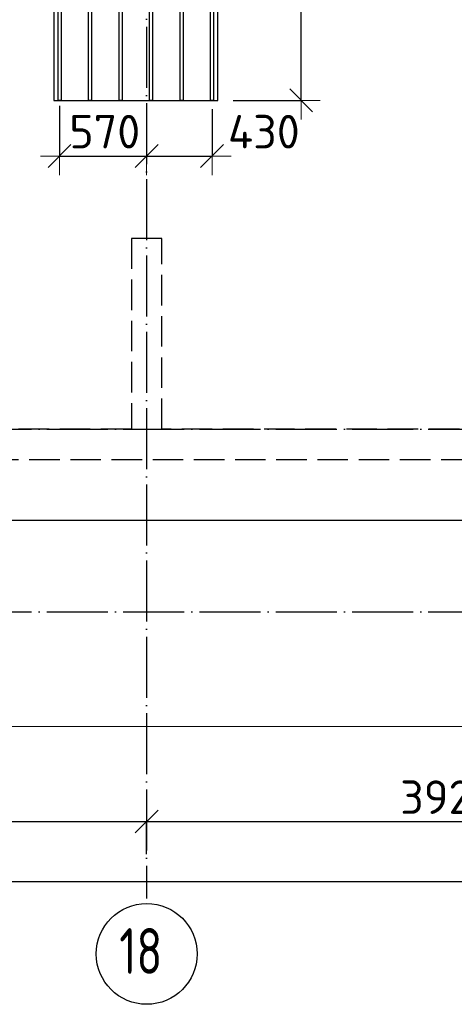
# Model space of a CAD drawing. Header units: millimetres. Extents: x 13527 to 139154, y -122592 to 61893.
# Tile 28 of 130: x 106028 to 108877, y -62573 to -56116. Entities that reach past the tile are written whole.
import ezdxf

# ---------------------------------------------------------------- set-up
doc = ezdxf.new("R2010")
doc.units = ezdxf.units.MM
doc.header["$PDMODE"] = 65
for name, pattern in [('______11', [500, 400, -50, 0, -50]), ('______2', [270, 200, -70]), ('______5', [1100, 800, -100, 100, -100])]:
    doc.linetypes.add(name, pattern=pattern)
for name, color, linetype, lineweight in [('Standard', 7, 'Continuous', 25), ('Размерная линия_ общее', 7, 'Continuous', 13), ('Стена_ общее', 7, 'Continuous', 35), ('Фундамент_ общее', 7, 'Continuous', 35)]:
    doc.layers.add(name, color=color, linetype=linetype, lineweight=lineweight)
doc.layers.add('Арм.стержн.Доп. Арм ниж.зоны У', color=7, linetype='Continuous', lineweight=35, true_color=0x1cff1c)
doc.layers.add('Осевая линия_ общее', color=7, linetype='______5', lineweight=13, true_color=0xa0a0a0)
doc.styles.add('ISOCPEUR', font='isocpeur.ttf')
doc.dimstyles.new('DIMSTYLE_16', dxfattribs={"dimtxt": 220, "dimasz": 250, "dimexe": 0, "dimexo": 0, "dimgap": 110, "dimtad": 2, "dimdec": 0, "dimrnd": 1, "dimzin": 12, "dimdsep": 46, "dimtxsty": 'ISOCPEUR', "dimblk1": 'ALL_ML_STRICH', "dimblk2": 'ALL_ML_STRICH', "dimsah": 1, "dimcen": 0, "dimclrd": 7, "dimclre": 256, "dimclrt": 7, "dimadec": 0, "dimazin": 0, "dimtfac": 1, "dimtdec": 0, "dimtix": 1, "dimtmove": 2, "dimatfit": 3, "dimfxl": 0, "dimtzin": 0, "dimlwd": 0, "dimlwe": -3, "dimarcsym": 0})
doc.dimstyles.new('DIMSTYLE_3', dxfattribs={"dimtxt": 220, "dimasz": 250, "dimexe": 0, "dimexo": 0, "dimgap": 110, "dimtad": 2, "dimdec": 0, "dimrnd": 5, "dimzin": 12, "dimdsep": 46, "dimtxsty": 'ISOCPEUR', "dimblk1": 'ALL_ML_STRICH', "dimblk2": 'ALL_ML_STRICH', "dimsah": 1, "dimcen": 0, "dimclrd": 7, "dimclre": 256, "dimclrt": 7, "dimadec": 0, "dimazin": 0, "dimtfac": 1, "dimtdec": 0, "dimtix": 1, "dimtmove": 2, "dimatfit": 3, "dimfxl": 0, "dimtvp": 1.2, "dimtzin": 0, "dimlwd": 0, "dimlwe": -3, "dimarcsym": 0})
doc.dimstyles.new('DIMSTYLE_5', dxfattribs={"dimtxt": 220, "dimasz": 250, "dimexe": 0, "dimexo": 0, "dimgap": 110, "dimtad": 2, "dimdec": 0, "dimrnd": 5, "dimzin": 12, "dimdsep": 46, "dimtxsty": 'ISOCPEUR', "dimblk1": 'ALL_ML_STRICH', "dimblk2": 'ALL_ML_STRICH', "dimsah": 1, "dimcen": 0, "dimclrd": 7, "dimclre": 256, "dimclrt": 7, "dimadec": 0, "dimazin": 0, "dimtfac": 1, "dimtdec": 0, "dimtix": 1, "dimtmove": 2, "dimatfit": 3, "dimfxl": 0, "dimtzin": 0, "dimlwd": 0, "dimlwe": -3, "dimarcsym": 0})

# ---------------------------------------------------------------- blocks, each defined once
blk = doc.blocks.new('СЛОЖНЫЙ_ОБЪЕКТ_3')
at = {"layer": 'Стена_ общее', "color": 9, "linetype": '______2', "lineweight": -3, "true_color": 0xc7c7c7, "transparency": 33554687}
for p, q in [((106760, -57550), (106760, -58800)), ((106960, -57550), (106760, -57550)), ((106960, -58800), (106960, -57550)), ((106760, -58800), (103660, -58800)), ((110260, -58800), (106960, -58800)), ((103660, -59000), (110060, -59000))]:
    blk.add_line(p, q, dxfattribs=at)
blk = doc.blocks.new('ALL_ML_STRICH')
at = {"color": 0, "linetype": 'ByBlock', "lineweight": -2}
for p, q in [((-0.3, -0.3), (0.3, 0.3)), ((0, -0.5), (0, 0.5)), ((-1, 0), (0.5, 0))]:
    blk.add_line(p, q, dxfattribs=at)
blk = doc.blocks.new('*D221')
at = {"layer": 'DEFPOINTS', "color": 7, "linetype": 'Continuous', "lineweight": 13, "transparency": 33554687}
for p in [(106288.9, -56580.4), (106860, -56808.8), (106288.9, -57009.9)]:
    blk.add_point(p, dxfattribs=at)
at = {"layer": 'Размерная линия_ общее', "color": 253, "linetype": 'Continuous', "lineweight": -2, "true_color": 0xa0a0a0, "transparency": 33554687}
for p, q in [((106288.9, -56680.4), (106288.9, -57009.9)), ((106860, -57009.9), (106860, -57009.9))]:
    blk.add_line(p, q, dxfattribs=at)
at = {"layer": 'Размерная линия_ общее', "color": 7, "linetype": 'Continuous', "lineweight": -2, "transparency": 33554687}
blk.add_line((106288.9, -57009.9), (106860, -57009.9), dxfattribs=at)
at = {"layer": 'Размерная линия_ общее', "color": 7, "linetype": 'Continuous', "lineweight": 13, "transparency": 33554687, "xscale": 250, "yscale": 250, "zscale": 250, "rotation": 180}
blk.add_blockref('ALL_ML_STRICH', (106288.9, -57009.9), dxfattribs=at)
at = {"layer": 'Размерная линия_ общее', "color": 7, "linetype": 'Continuous', "lineweight": 13, "transparency": 33554687, "xscale": 250, "yscale": 250, "zscale": 250}
blk.add_blockref('ALL_ML_STRICH', (106860, -57009.9), dxfattribs=at)
at = {"layer": 'Размерная линия_ общее', "color": 7, "linetype": 'Continuous', "lineweight": 13, "transparency": 33554687, "insert": (106585.4, -56849.9), "char_height": 220, "width": 660, "attachment_point": 5, "style": 'ISOCPEUR'}
blk.add_mtext('\\A1;{570}', dxfattribs=at)
blk = doc.blocks.new('*D222')
at = {"layer": 'DEFPOINTS', "color": 7, "linetype": 'Continuous', "lineweight": 13, "transparency": 33554687}
for p in [(107288.9, -56603.6), (106860, -56808.8), (106860, -57009.9)]:
    blk.add_point(p, dxfattribs=at)
at = {"layer": 'Размерная линия_ общее', "color": 253, "linetype": 'Continuous', "lineweight": -2, "true_color": 0xa0a0a0, "transparency": 33554687}
for p, q in [((107288.9, -56703.6), (107288.9, -57009.9)), ((106860, -57009.9), (106860, -57009.9))]:
    blk.add_line(p, q, dxfattribs=at)
at = {"layer": 'Размерная линия_ общее', "color": 7, "linetype": 'Continuous', "lineweight": -2, "transparency": 33554687}
blk.add_line((106860, -57009.9), (107288.9, -57009.9), dxfattribs=at)
at = {"layer": 'Размерная линия_ общее', "color": 7, "linetype": 'Continuous', "lineweight": 13, "transparency": 33554687, "xscale": 250, "yscale": 250, "zscale": 250, "rotation": 180}
blk.add_blockref('ALL_ML_STRICH', (106860, -57009.9), dxfattribs=at)
at = {"layer": 'Размерная линия_ общее', "color": 7, "linetype": 'Continuous', "lineweight": 13, "transparency": 33554687, "xscale": 250, "yscale": 250, "zscale": 250}
blk.add_blockref('ALL_ML_STRICH', (107288.9, -57009.9), dxfattribs=at)
at = {"layer": 'Размерная линия_ общее', "color": 7, "linetype": 'Continuous', "lineweight": 13, "transparency": 33554687, "insert": (107628.4, -56850.3), "char_height": 220, "width": 660, "attachment_point": 5, "style": 'ISOCPEUR'}
blk.add_mtext('\\A1;{430}', dxfattribs=at)
blk = doc.blocks.new('*D223')
at = {"layer": 'DEFPOINTS', "color": 7, "linetype": 'Continuous', "lineweight": 13, "transparency": 33554687}
for p in [(107326.9, -53725.2), (107326.9, -56645.2), (107872.9, -56645.2)]:
    blk.add_point(p, dxfattribs=at)
at = {"layer": 'Размерная линия_ общее', "color": 253, "linetype": 'Continuous', "lineweight": -2, "true_color": 0xa0a0a0, "transparency": 33554687}
for p, q in [((107426.9, -53725.2), (107872.9, -53725.2)), ((107426.9, -56645.2), (107872.9, -56645.2))]:
    blk.add_line(p, q, dxfattribs=at)
at = {"layer": 'Размерная линия_ общее', "color": 7, "linetype": 'Continuous', "lineweight": -2, "transparency": 33554687}
blk.add_line((107872.9, -56645.2), (107872.9, -53725.2), dxfattribs=at)
at = {"layer": 'Размерная линия_ общее', "color": 7, "linetype": 'Continuous', "lineweight": 13, "transparency": 33554687, "xscale": 250, "yscale": 250, "zscale": 250}
for p, rotation in [((107872.9, -53725.2), 90), ((107872.9, -56645.2), 270)]:
    blk.add_blockref('ALL_ML_STRICH', p, dxfattribs=dict(at, rotation=rotation))
at = {"layer": 'Размерная линия_ общее', "color": 7, "linetype": 'Continuous', "lineweight": 13, "transparency": 33554687, "insert": (107712.9, -55174.2), "char_height": 220, "width": 880, "attachment_point": 5, "rotation": 90, "style": 'ISOCPEUR'}
blk.add_mtext('\\A1;{2920}', dxfattribs=at)
blk = doc.blocks.new('*D610')
at = {"layer": 'DEFPOINTS', "color": 7, "linetype": 'Continuous', "lineweight": 13, "transparency": 33554687}
for p in [(102940, -61374.3), (102940, -61607.9), (106860, -61607.9)]:
    blk.add_point(p, dxfattribs=at)
at = {"layer": 'Размерная линия_ общее', "color": 253, "linetype": 'Continuous', "lineweight": -2, "true_color": 0xa0a0a0, "transparency": 33554687}
for p, q in [((102940, -61587.9), (102940, -61374.3)), ((106860, -61587.9), (106860, -61374.3))]:
    blk.add_line(p, q, dxfattribs=at)
at = {"layer": 'Размерная линия_ общее', "color": 7, "linetype": 'Continuous', "lineweight": -2, "transparency": 33554687}
blk.add_line((102940, -61374.3), (106860, -61374.3), dxfattribs=at)
at = {"layer": 'Размерная линия_ общее', "color": 7, "linetype": 'Continuous', "lineweight": 13, "transparency": 33554687, "xscale": 250, "yscale": 250, "zscale": 250, "rotation": 180}
blk.add_blockref('ALL_ML_STRICH', (102940, -61374.3), dxfattribs=at)
at = {"layer": 'Размерная линия_ общее', "color": 7, "linetype": 'Continuous', "lineweight": 13, "transparency": 33554687, "xscale": 250, "yscale": 250, "zscale": 250}
blk.add_blockref('ALL_ML_STRICH', (106860, -61374.3), dxfattribs=at)
at = {"layer": 'Размерная линия_ общее', "color": 7, "linetype": 'Continuous', "lineweight": 13, "transparency": 33554687, "insert": (104911, -61214.3), "char_height": 220, "width": 880, "attachment_point": 5, "style": 'ISOCPEUR'}
blk.add_mtext('\\A1;{3920}', dxfattribs=at)
blk = doc.blocks.new('*D611')
at = {"layer": 'DEFPOINTS', "color": 7, "linetype": 'Continuous', "lineweight": 13, "transparency": 33554687}
for p in [(106860, -61374.3), (106860, -61607.9), (110780, -61607.9)]:
    blk.add_point(p, dxfattribs=at)
at = {"layer": 'Размерная линия_ общее', "color": 253, "linetype": 'Continuous', "lineweight": -2, "true_color": 0xa0a0a0, "transparency": 33554687}
for p, q in [((106860, -61587.9), (106860, -61374.3)), ((110780, -61587.9), (110780, -61374.3))]:
    blk.add_line(p, q, dxfattribs=at)
at = {"layer": 'Размерная линия_ общее', "color": 7, "linetype": 'Continuous', "lineweight": -2, "transparency": 33554687}
blk.add_line((106860, -61374.3), (110780, -61374.3), dxfattribs=at)
at = {"layer": 'Размерная линия_ общее', "color": 7, "linetype": 'Continuous', "lineweight": 13, "transparency": 33554687, "xscale": 250, "yscale": 250, "zscale": 250, "rotation": 180}
blk.add_blockref('ALL_ML_STRICH', (106860, -61374.3), dxfattribs=at)
at = {"layer": 'Размерная линия_ общее', "color": 7, "linetype": 'Continuous', "lineweight": 13, "transparency": 33554687, "xscale": 250, "yscale": 250, "zscale": 250}
blk.add_blockref('ALL_ML_STRICH', (110780, -61374.3), dxfattribs=at)
at = {"layer": 'Размерная линия_ общее', "color": 7, "linetype": 'Continuous', "lineweight": 13, "transparency": 33554687, "insert": (108831, -61214.3), "char_height": 220, "width": 880, "attachment_point": 5, "style": 'ISOCPEUR'}
blk.add_mtext('\\A1;{3920}', dxfattribs=at)
blk = doc.blocks.new('*D614')
at = {"layer": 'DEFPOINTS', "color": 7, "linetype": 'Continuous', "lineweight": 13, "transparency": 33554687}
for p in [(75300, -61766.4), (75300, -61877.9), (117380, -61877.9)]:
    blk.add_point(p, dxfattribs=at)
at = {"layer": 'Размерная линия_ общее', "color": 253, "linetype": 'Continuous', "lineweight": -2, "true_color": 0xa0a0a0, "transparency": 33554687}
for p, q in [((75300, -61977.9), (75300, -61766.4)), ((117380, -61977.9), (117380, -61766.4))]:
    blk.add_line(p, q, dxfattribs=at)
at = {"layer": 'Размерная линия_ общее', "color": 7, "linetype": 'Continuous', "lineweight": -2, "transparency": 33554687}
blk.add_line((75300, -61766.4), (117380, -61766.4), dxfattribs=at)
at = {"layer": 'Размерная линия_ общее', "color": 7, "linetype": 'Continuous', "lineweight": 13, "transparency": 33554687, "xscale": 250, "yscale": 250, "zscale": 250, "rotation": 180}
blk.add_blockref('ALL_ML_STRICH', (75300, -61766.4), dxfattribs=at)
at = {"layer": 'Размерная линия_ общее', "color": 7, "linetype": 'Continuous', "lineweight": 13, "transparency": 33554687, "xscale": 250, "yscale": 250, "zscale": 250}
blk.add_blockref('ALL_ML_STRICH', (117380, -61766.4), dxfattribs=at)
at = {"layer": 'Размерная линия_ общее', "color": 7, "linetype": 'Continuous', "lineweight": 13, "transparency": 33554687, "insert": (96340, -61606.4), "char_height": 220, "width": 1100, "attachment_point": 5, "style": 'ISOCPEUR'}
blk.add_mtext('\\A1;{42080}', dxfattribs=at)

msp = doc.modelspace()

# ---------------------------------------------------------------- linework, layer by layer
at = {"layer": 'Standard', "color": 7, "linetype": 'Continuous', "lineweight": 13, "transparency": 33554687}
msp.add_lwpolyline([(75100, -60750), (117980, -60750), (117980, -43560), (75100, -43560), (75100, -60750)], dxfattribs=at)
at = {"layer": 'Арм.стержн.Доп. Арм ниж.зоны У', "color": 52, "linetype": 'Continuous', "lineweight": 25, "transparency": 33554687}
msp.add_lwpolyline([(107326.9, -56645.2), (107326.9, -53725.2), (106250.9, -53725.2), (106250.9, -56645.2), (107326.9, -56645.2)], dxfattribs=at)
at = {"layer": 'Арм.стержн.Доп. Арм ниж.зоны У', "color": 7, "linetype": 'Continuous', "lineweight": 25, "transparency": 33554687}
for points in [[(106298.9, -53725.2), (106298.9, -56645.2), (106278.9, -56645.2), (106278.9, -53725.2), (106298.9, -53725.2)], [(106498.9, -53725.2), (106498.9, -56645.2), (106478.9, -56645.2), (106478.9, -53725.2), (106498.9, -53725.2)], [(106698.9, -53725.2), (106698.9, -56645.2), (106678.9, -56645.2), (106678.9, -53725.2), (106698.9, -53725.2)], [(106898.9, -53725.2), (106898.9, -56645.2), (106878.9, -56645.2), (106878.9, -53725.2), (106898.9, -53725.2)], [(107098.9, -53725.2), (107098.9, -56645.2), (107078.9, -56645.2), (107078.9, -53725.2), (107098.9, -53725.2)], [(107298.9, -53725.2), (107298.9, -56645.2), (107278.9, -56645.2), (107278.9, -53725.2), (107298.9, -53725.2)]]:
    msp.add_lwpolyline(points, dxfattribs=at)
at = {"layer": 'Осевая линия_ общее', "color": 253, "linetype": '______11', "lineweight": -3, "true_color": 0xa0a0a0, "transparency": 33554687}
for p, q in [((106860, -43660), (106860, -61877.9)), ((75200, -58800), (119325.4, -58800)), ((75200, -60000), (119325.4, -60000))]:
    msp.add_line(p, q, dxfattribs=at)
at = {"layer": 'Осевая линия_ общее', "color": 7, "linetype": 'Continuous', "lineweight": -3, "transparency": 33554687}
msp.add_circle((106860.4, -62242.4), 330.4, dxfattribs=at)
at = {"layer": 'Фундамент_ общее', "color": 7, "lineweight": 25, "transparency": 33554687}
msp.add_line((109660, -59400), (104060, -59400), dxfattribs=at)
at = {"layer": 'Фундамент_ общее', "color": 7, "linetype": 'Continuous', "lineweight": 25, "transparency": 33554687}
msp.add_line((109660, -59400), (104060, -59400), dxfattribs=at)

# ---------------------------------------------------------------- block references
at = {"layer": 'Стена_ общее', "color": 9, "linetype": '______2', "lineweight": -3, "true_color": 0xc7c7c7, "transparency": 33554687}
msp.add_blockref('СЛОЖНЫЙ_ОБЪЕКТ_3', (0, 0), dxfattribs=at)

# ---------------------------------------------------------------- texts
at = {"layer": 'Осевая линия_ общее', "color": 7, "linetype": 'Continuous', "lineweight": -3, "transparency": 33554687, "insert": (106680.4, -62372.9), "char_height": 300, "width": 472.281, "attachment_point": 7, "style": 'ISOCPEUR'}
msp.add_mtext('\\W0.75;18', dxfattribs=at)

# ---------------------------------------------------------------- dimensions: what is measured, and where the dimension line sits
at = {"layer": 'Размерная линия_ общее', "color": 7, "linetype": 'Continuous', "lineweight": 13, "transparency": 33554687}
dim = msp.add_linear_dim(base=(107872.9, -53725.2), p1=(107426.9, -56645.2), p2=(107426.9, -53725.2), angle=90, dimstyle='DIMSTYLE_5', override={"dimpost": '<>', "dimclrd": 7, "dimclre": 253, "dimclrt": 7, "dimlwd": 0, "dimlwe": 65533}, dxfattribs=at)
dim.commit()
dim.dimension.update_dxf_attribs({"geometry": '*D223', "text_midpoint": (107712.9, -55174.2), "dimtype": 160})
for base, p1, p2, dimstyle, picture, middle in [((106860, -57009.9), (106288.9, -56680.4), (106860, -57009.9), 'DIMSTYLE_3', '*D221', (106585.4, -56849.9)), ((107288.9, -57009.9), (106860, -57009.9), (107288.9, -56703.6), 'DIMSTYLE_3', '*D222', (107628.4, -56850.3)), ((106860, -61374.3), (102940, -61587.9), (106860, -61587.9), 'DIMSTYLE_5', '*D610', (104911, -61214.3)), ((110780, -61374.3), (106860, -61587.9), (110780, -61587.9), 'DIMSTYLE_5', '*D611', (108831, -61214.3)), ((117380, -61766.4), (75300, -61977.9), (117380, -61977.9), 'DIMSTYLE_16', '*D614', (96340, -61606.4))]:
    dim = msp.add_linear_dim(base=base, p1=p1, p2=p2, dimstyle=dimstyle, override={"dimpost": '<>', "dimclrd": 7, "dimclre": 253, "dimclrt": 7, "dimlwd": 0, "dimlwe": 65533}, dxfattribs=at)
    dim.commit()
    dim.dimension.update_dxf_attribs({"geometry": picture, "text_midpoint": middle, "dimtype": 160})

doc.saveas('drawing.dxf')
